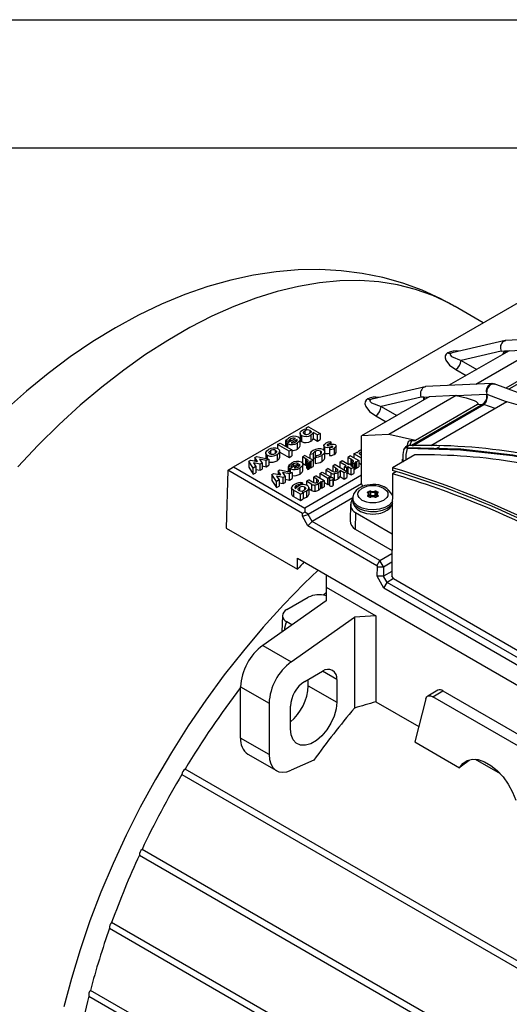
# Model space of a CAD drawing. Header units: inches. Extents: x 0 to 44, y 0 to 34.
# Tile 11 of 15: x 29.2 to 33.1, y 26.3 to 34. Entities that reach past the tile are written whole.
import ezdxf

# ---------------------------------------------------------------- set-up
doc = ezdxf.new("R2010")
doc.units = ezdxf.units.IN
doc.header["$LTSCALE"] = 4
doc.header["$MEASUREMENT"] = 0
doc.layers.add('TEXT', color=140, linetype='Continuous', lineweight=25)

msp = doc.modelspace()

# ---------------------------------------------------------------- linework, layer by layer
at = {"color": 7, "linetype": 'Continuous'}
msp.add_line((0.0004, 34.0004), (44.0004, 34.0004), dxfattribs=at)
for p, q in [((30.9086, 30.5043), (33.5059, 32.0038)), ((32.8615, 31.6317), (32.6415, 31.7587)), ((33.0334, 31.4925), (32.6181, 31.3965)), ((33.0212, 31.488), (33.0383, 31.4931)), ((33.5552, 31.5169), (33.0348, 31.4929)), ((33.0629, 31.4129), (32.5903, 31.1401)), ((33.0014, 31.4101), (32.6881, 31.3376)), ((33.2759, 31.4227), (32.8033, 31.1499)), ((33.0014, 31.4101), (33.0286, 31.4113)), ((33.0149, 31.3852), (33.0286, 31.4113)), ((33.0286, 31.4113), (33.0629, 31.4129)), ((33.0286, 31.4113), (33.0323, 31.3953)), ((33.0379, 31.3984), (33.0286, 31.4113)), ((33.0629, 31.4129), (33.2759, 31.4227)), ((32.6266, 31.3981), (32.6186, 31.3966)), ((32.6881, 31.3376), (32.8103, 31.2671)), ((33.4427, 31.3534), (33.038, 31.1198)), ((33.4827, 31.3552), (33.0604, 31.1115)), ((32.6463, 31.2653), (32.7268, 31.2189)), ((32.4077, 31.1314), (31.9925, 31.0353)), ((32.3956, 31.1268), (32.4127, 31.1319)), ((32.9296, 31.1557), (32.4091, 31.1318)), ((33.9504, 30.7812), (32.9472, 31.1534)), ((32.4373, 31.0518), (31.9092, 30.7469)), ((32.0031, 31.0374), (31.9933, 31.0355)), ((32.3758, 31.0489), (32.0625, 30.9765)), ((32.6503, 31.0616), (32.1222, 30.7567)), ((32.3956, 31.0498), (32.3758, 31.0489)), ((32.3956, 31.0498), (32.4373, 31.0518)), ((32.3956, 31.0276), (32.3956, 31.0498)), ((32.6503, 31.0616), (32.4373, 31.0518)), ((32.6503, 31.0616), (32.8888, 31.0725)), ((32.8888, 31.0725), (33.0469, 31.0139)), ((32.0625, 30.9765), (32.1847, 30.9059)), ((32.8571, 30.9941), (32.2966, 30.6706)), ((32.3074, 30.6705), (32.8654, 30.9926)), ((32.8171, 30.9922), (32.3307, 30.7115)), ((33.0469, 31.0139), (32.4507, 30.6697)), ((32.8171, 30.9922), (32.8571, 30.9941)), ((32.9535, 30.9599), (32.8654, 30.9926)), ((32.0207, 30.9041), (32.1012, 30.8577)), ((31.4952, 30.8189), (31.4748, 30.8071)), ((31.4748, 30.8071), (31.4819, 30.8031)), ((31.4952, 30.8189), (31.5859, 30.7666)), ((31.5084, 30.7684), (31.5084, 30.789)), ((31.3271, 30.6892), (31.3939, 30.7277)), ((31.3544, 30.7232), (31.3544, 30.7049)), ((31.4053, 30.7199), (31.3599, 30.6937)), ((31.4053, 30.7108), (31.4053, 30.7199)), ((31.4291, 30.7684), (31.4291, 30.7202)), ((31.4292, 30.6706), (31.4292, 30.7188)), ((31.4413, 30.7506), (31.4413, 30.7024)), ((31.4662, 30.7865), (31.4662, 30.7626)), ((31.5141, 30.7539), (31.5141, 30.7057)), ((31.5655, 30.7548), (31.5319, 30.7742)), ((31.5319, 30.7742), (31.5319, 30.726)), ((31.5319, 30.726), (31.5655, 30.7066)), ((31.5859, 30.7666), (31.5655, 30.7548)), ((31.5655, 30.7066), (31.5655, 30.7548)), ((31.5655, 30.7066), (31.5859, 30.7183)), ((31.5859, 30.7666), (31.5859, 30.7183)), ((32.1222, 30.7567), (31.9092, 30.7469)), ((31.9092, 30.3749), (31.9092, 30.7469)), ((32.3307, 30.7115), (32.1222, 30.7567)), ((32.287, 30.6706), (32.3027, 30.7102)), ((32.3027, 30.7102), (32.3307, 30.7115)), ((31.2384, 30.6125), (31.2384, 30.6333)), ((31.253, 30.679), (31.2734, 30.6908)), ((31.253, 30.679), (31.253, 30.6477)), ((31.3436, 30.6267), (31.253, 30.679)), ((31.2734, 30.6908), (31.364, 30.6385)), ((31.3172, 30.7041), (31.3172, 30.6655)), ((31.3411, 30.7078), (31.3173, 30.7013)), ((31.3173, 30.6655), (31.3173, 30.7013)), ((31.3301, 30.6874), (31.3271, 30.6892)), ((31.3271, 30.6598), (31.3271, 30.6892)), ((31.3301, 30.6874), (31.3301, 30.6581)), ((31.3411, 30.7078), (31.3411, 30.6972)), ((31.364, 30.6385), (31.3436, 30.6267)), ((31.364, 30.6385), (31.364, 30.5903)), ((31.4081, 30.6445), (31.4081, 30.6927)), ((31.6148, 30.6735), (31.6148, 30.636)), ((31.621, 30.6613), (31.621, 30.6222)), ((31.6451, 30.681), (31.6451, 30.673)), ((31.6668, 30.6764), (31.6573, 30.674)), ((31.6604, 30.6544), (31.6582, 30.6411)), ((31.6582, 30.6411), (31.6582, 30.5929)), ((31.6617, 30.6614), (31.672, 30.664)), ((31.6684, 30.6865), (31.6699, 30.6997)), ((31.6684, 30.6865), (31.6684, 30.6767)), ((31.6699, 30.6997), (31.6699, 30.6769)), ((31.672, 30.6556), (31.672, 30.664)), ((31.6846, 30.6613), (31.6846, 30.6651)), ((31.6966, 30.6505), (31.6966, 30.6023)), ((31.7109, 30.6171), (31.7109, 30.6653)), ((31.8949, 30.6334), (31.9092, 30.6395)), ((32.2672, 30.6561), (32.2656, 30.6472)), ((32.2674, 30.6561), (32.2672, 30.6561)), ((32.5185, 30.6619), (32.4823, 30.6409)), ((31.0288, 30.5496), (31.0431, 30.5579)), ((31.0431, 30.5579), (31.0968, 30.5464)), ((31.0766, 30.5773), (31.0915, 30.5858)), ((31.0968, 30.5464), (31.0766, 30.5773)), ((31.0766, 30.5773), (31.0766, 30.5507)), ((31.0915, 30.5858), (31.1858, 30.5657)), ((31.1653, 30.5538), (31.1116, 30.5653)), ((31.1116, 30.5653), (31.1317, 30.5345)), ((31.1611, 30.6127), (31.1611, 30.5709)), ((31.1858, 30.5657), (31.1653, 30.5538)), ((31.1727, 30.5953), (31.1727, 30.5685)), ((31.1858, 30.5657), (31.1858, 30.5175)), ((31.1971, 30.6311), (31.1971, 30.6075)), ((31.2496, 30.6012), (31.2496, 30.553)), ((31.2694, 30.6226), (31.2694, 30.5744)), ((31.2694, 30.5744), (31.2699, 30.5828)), ((31.2701, 30.5828), (31.2701, 30.6311)), ((31.2701, 30.6209), (31.3436, 30.5785)), ((31.3436, 30.5785), (31.3436, 30.6267)), ((31.3436, 30.5785), (31.364, 30.5903)), ((31.4678, 30.5943), (31.4474, 30.5825)), ((31.4735, 30.5674), (31.4474, 30.5825)), ((31.4474, 30.5825), (31.4474, 30.5343)), ((31.4678, 30.5943), (31.5324, 30.557)), ((31.4735, 30.5674), (31.4768, 30.5656)), ((31.4735, 30.5192), (31.4735, 30.5674)), ((31.4768, 30.5656), (31.4768, 30.5174)), ((31.5085, 30.604), (31.5328, 30.6083)), ((31.5085, 30.5708), (31.5085, 30.604)), ((31.5324, 30.557), (31.5142, 30.5465)), ((31.5324, 30.557), (31.5324, 30.5088)), ((31.5328, 30.6083), (31.5328, 30.5601)), ((31.5564, 30.5944), (31.5468, 30.5806)), ((31.5468, 30.5806), (31.5468, 30.5323)), ((31.547, 30.6243), (31.547, 30.5808)), ((31.5897, 30.6278), (31.5897, 30.6067)), ((31.5983, 30.5937), (31.5983, 30.5455)), ((31.6218, 30.5738), (31.6218, 30.622)), ((31.8233, 30.5908), (31.8029, 30.579)), ((31.8291, 30.5639), (31.8029, 30.579)), ((31.8029, 30.579), (31.8029, 30.5308)), ((31.8233, 30.5908), (31.8879, 30.5535)), ((31.8291, 30.5639), (31.8323, 30.5621)), ((31.8291, 30.5254), (31.8291, 30.5639)), ((31.8323, 30.5621), (31.8323, 30.5236)), ((31.8498, 30.6061), (31.8702, 30.6179)), ((31.9092, 30.5718), (31.8498, 30.6061)), ((31.8498, 30.6061), (31.8498, 30.5755)), ((31.8773, 30.6138), (31.8702, 30.6179)), ((31.9061, 30.6228), (31.9061, 30.5988)), ((32.3263, 30.5979), (32.1529, 30.4977)), ((32.2293, 30.5419), (32.2302, 30.565)), ((32.2299, 30.563), (32.2302, 30.565)), ((32.2299, 30.5621), (32.2299, 30.563)), ((32.2302, 30.5655), (32.2302, 30.565)), ((30.8652, 30.4779), (30.8665, 30.48)), ((30.8665, 30.48), (30.9086, 30.5043)), ((30.9086, 30.5043), (31.4654, 30.1829)), ((31.0288, 30.5496), (31.0288, 30.5014)), ((31.0634, 30.495), (31.0288, 30.5496)), ((31.0288, 30.5014), (31.0634, 30.4468)), ((31.0839, 30.5069), (31.0634, 30.495)), ((31.0634, 30.4468), (31.0634, 30.495)), ((31.1174, 30.5262), (31.0644, 30.5376)), ((31.0644, 30.5376), (31.0839, 30.5069)), ((31.0839, 30.5069), (31.0839, 30.4587)), ((31.0839, 30.4852), (31.1174, 30.478)), ((31.1317, 30.5345), (31.1174, 30.5262)), ((31.1174, 30.478), (31.1174, 30.5262)), ((31.1174, 30.478), (31.1317, 30.4863)), ((31.1317, 30.5345), (31.1317, 30.4863)), ((31.1317, 30.5128), (31.1653, 30.5056)), ((31.1653, 30.5056), (31.1653, 30.5538)), ((31.1653, 30.5056), (31.1858, 30.5175)), ((31.2575, 30.4729), (31.2723, 30.4814)), ((31.2723, 30.4814), (31.3666, 30.4613)), ((31.3396, 30.5083), (31.3396, 30.467)), ((31.3635, 30.5119), (31.3397, 30.5055)), ((31.3397, 30.467), (31.3397, 30.5055)), ((31.3495, 30.4933), (31.4163, 30.5319)), ((31.3525, 30.4916), (31.3495, 30.4933)), ((31.3495, 30.4649), (31.3495, 30.4933)), ((31.3525, 30.4916), (31.3525, 30.4643)), ((31.3635, 30.5119), (31.3635, 30.5014)), ((31.3768, 30.5273), (31.3768, 30.509)), ((31.4277, 30.524), (31.3823, 30.4979)), ((31.4277, 30.5149), (31.4277, 30.524)), ((31.4305, 30.4487), (31.4305, 30.4969)), ((31.4474, 30.5343), (31.4735, 30.5192)), ((31.4516, 30.4747), (31.4516, 30.5229)), ((31.4735, 30.5192), (31.4768, 30.5174)), ((31.4768, 30.5174), (31.4816, 30.5144)), ((31.4887, 30.5462), (31.4816, 30.5437)), ((31.4888, 30.5324), (31.4816, 30.5437)), ((31.4816, 30.4955), (31.4816, 30.5437)), ((31.4816, 30.4955), (31.4888, 30.4842)), ((31.4984, 30.5361), (31.4888, 30.5324)), ((31.4888, 30.4842), (31.4888, 30.5324)), ((31.4888, 30.4842), (31.4984, 30.4878)), ((31.4984, 30.5361), (31.4984, 30.4878)), ((31.5063, 30.5511), (31.5142, 30.5465)), ((31.5063, 30.5029), (31.5142, 30.4983)), ((31.5068, 30.4973), (31.5068, 30.5455)), ((31.5142, 30.5465), (31.5142, 30.4983)), ((31.5142, 30.4983), (31.5324, 30.5088)), ((31.6502, 30.4908), (31.6298, 30.479)), ((31.6502, 30.4908), (31.6783, 30.4746)), ((31.7046, 30.5222), (31.6842, 30.5104)), ((31.7099, 30.4956), (31.6842, 30.5104)), ((31.6842, 30.5104), (31.6842, 30.4714)), ((31.7046, 30.5222), (31.7952, 30.4699)), ((31.7099, 30.4956), (31.7221, 30.4874)), ((31.7099, 30.4704), (31.7099, 30.4956)), ((31.7221, 30.4874), (31.7221, 30.4751)), ((31.739, 30.5421), (31.7594, 30.5539)), ((31.79, 30.5127), (31.739, 30.5421)), ((31.739, 30.5421), (31.739, 30.5023)), ((31.7594, 30.5539), (31.8104, 30.5244)), ((31.7776, 30.5055), (31.79, 30.5127)), ((31.7911, 30.4976), (31.7776, 30.5055)), ((31.7776, 30.4801), (31.7776, 30.5055)), ((31.8036, 30.5048), (31.7911, 30.4976)), ((31.7911, 30.4976), (31.7911, 30.4722)), ((31.8029, 30.5308), (31.8122, 30.5254)), ((31.8297, 30.4898), (31.8036, 30.5048)), ((31.8036, 30.5048), (31.8036, 30.4566)), ((31.8104, 30.5244), (31.8206, 30.5303)), ((31.8206, 30.5303), (31.8342, 30.5225)), ((31.8342, 30.5225), (31.824, 30.5166)), ((31.824, 30.5166), (31.8501, 30.5015)), ((31.8501, 30.5015), (31.8297, 30.4898)), ((31.8297, 30.4415), (31.8297, 30.4898)), ((31.8342, 30.5107), (31.8342, 30.5225)), ((31.8342, 30.5127), (31.8371, 30.5109)), ((31.8443, 30.5427), (31.8371, 30.5402)), ((31.8444, 30.5289), (31.8371, 30.5402)), ((31.8371, 30.509), (31.8371, 30.5402)), ((31.8539, 30.5325), (31.8444, 30.5289)), ((31.8444, 30.5048), (31.8444, 30.5289)), ((31.8501, 30.5015), (31.8501, 30.4533)), ((31.8539, 30.5325), (31.8539, 30.4843)), ((31.8618, 30.5476), (31.8698, 30.543)), ((31.8618, 30.4994), (31.8698, 30.4948)), ((31.8624, 30.4938), (31.8624, 30.542)), ((31.8879, 30.5535), (31.8698, 30.543)), ((31.8698, 30.543), (31.8698, 30.4948)), ((31.8698, 30.4948), (31.8879, 30.5053)), ((31.8879, 30.5535), (31.8879, 30.5053)), ((31.8879, 30.5359), (31.9092, 30.5236)), ((32.1529, 30.4977), (32.1527, 30.4768)), ((30.8652, 30.4779), (30.8516, 30.0258)), ((31.4486, 30.1411), (30.8652, 30.4779)), ((31.0634, 30.4468), (31.0839, 30.4587)), ((31.2096, 30.4452), (31.224, 30.4535)), ((31.2096, 30.4452), (31.2096, 30.397)), ((31.2442, 30.3906), (31.2096, 30.4452)), ((31.224, 30.4535), (31.2776, 30.442)), ((31.2647, 30.4025), (31.2442, 30.3906)), ((31.2982, 30.4218), (31.2453, 30.4332)), ((31.2453, 30.4332), (31.2647, 30.4025)), ((31.2776, 30.442), (31.2575, 30.4729)), ((31.2575, 30.4729), (31.2575, 30.4463)), ((31.2647, 30.4025), (31.2647, 30.3543)), ((31.3461, 30.4495), (31.2924, 30.4609)), ((31.2924, 30.4609), (31.3126, 30.4301)), ((31.3126, 30.4301), (31.2982, 30.4218)), ((31.2982, 30.3736), (31.2982, 30.4218)), ((31.3126, 30.4301), (31.3126, 30.3819)), ((31.3126, 30.4084), (31.3461, 30.4012)), ((31.3666, 30.4613), (31.3461, 30.4495)), ((31.3461, 30.4012), (31.3461, 30.4495)), ((31.3461, 30.4012), (31.3666, 30.4131)), ((31.3666, 30.4613), (31.3666, 30.4131)), ((31.9092, 30.4391), (31.4654, 30.1829)), ((31.4997, 30.4039), (31.4793, 30.3922)), ((31.4997, 30.4039), (31.5277, 30.3877)), ((31.5541, 30.4353), (31.5337, 30.4236)), ((31.5594, 30.4087), (31.5337, 30.4236)), ((31.5337, 30.4236), (31.5337, 30.3845)), ((31.5541, 30.4353), (31.6187, 30.3981)), ((31.5594, 30.4087), (31.5714, 30.4007)), ((31.5594, 30.3832), (31.5594, 30.4087)), ((31.5829, 30.452), (31.6033, 30.4637)), ((31.5829, 30.452), (31.5829, 30.4187)), ((31.6475, 30.4147), (31.5829, 30.452)), ((31.6033, 30.4637), (31.6679, 30.4264)), ((31.6721, 30.4546), (31.6298, 30.479)), ((31.6298, 30.479), (31.6298, 30.4484)), ((31.6679, 30.4264), (31.6475, 30.4147)), ((31.6475, 30.3664), (31.6475, 30.4147)), ((31.6576, 30.4101), (31.6576, 30.3619)), ((31.6616, 30.3557), (31.6616, 30.4039)), ((31.6679, 30.4264), (31.6679, 30.4179)), ((31.6721, 30.42), (31.6721, 30.4546)), ((31.6849, 30.4049), (31.6849, 30.3567)), ((31.6906, 30.3637), (31.6906, 30.412)), ((31.6964, 30.4492), (31.6964, 30.401)), ((31.7244, 30.4578), (31.7244, 30.4095)), ((31.7748, 30.4581), (31.7418, 30.4772)), ((31.7418, 30.4772), (31.7418, 30.429)), ((31.7418, 30.429), (31.7748, 30.4099)), ((31.7952, 30.4699), (31.7748, 30.4581)), ((31.7748, 30.4099), (31.7748, 30.4581)), ((31.7748, 30.4099), (31.7952, 30.4217)), ((31.7911, 30.4494), (31.8036, 30.4566)), ((31.7952, 30.4699), (31.7952, 30.4217)), ((31.8036, 30.4566), (31.8297, 30.4415)), ((31.8297, 30.4415), (31.8501, 30.4533)), ((32.1525, 30.4506), (32.1466, 29.6533)), ((32.1818, 30.4675), (32.1525, 30.4506)), ((31.2096, 30.397), (31.2442, 30.3424)), ((31.2442, 30.3424), (31.2442, 30.3906)), ((31.2442, 30.3424), (31.2647, 30.3543)), ((31.2647, 30.3808), (31.2982, 30.3736)), ((31.2982, 30.3736), (31.3126, 30.3819)), ((31.3618, 30.3395), (31.3618, 30.2912)), ((31.4011, 30.3438), (31.4011, 30.3588)), ((31.4246, 30.3436), (31.4246, 30.3182)), ((31.4495, 30.3802), (31.4262, 30.3667)), ((31.4262, 30.3667), (31.4262, 30.3598)), ((31.4495, 30.3802), (31.4495, 30.3652)), ((31.4666, 30.3268), (31.4666, 30.3467)), ((31.5216, 30.3677), (31.4793, 30.3922)), ((31.4793, 30.3922), (31.4793, 30.362)), ((31.4932, 30.1347), (31.9092, 30.3749)), ((31.9092, 30.3716), (31.4932, 30.1315)), ((31.4989, 30.3373), (31.4989, 30.289)), ((31.4991, 30.2964), (31.4991, 30.3446)), ((31.4991, 30.3325), (31.5216, 30.3195)), ((31.5216, 30.3195), (31.5216, 30.3677)), ((31.5458, 30.3624), (31.5458, 30.3141)), ((31.5714, 30.4007), (31.5714, 30.3879)), ((31.5741, 30.371), (31.5741, 30.3228)), ((31.5914, 30.3902), (31.5983, 30.3863)), ((31.5914, 30.342), (31.5914, 30.3902)), ((31.5914, 30.342), (31.5983, 30.3381)), ((31.6187, 30.3981), (31.5983, 30.3863)), ((31.5983, 30.3863), (31.5983, 30.3381)), ((31.5983, 30.3381), (31.6187, 30.3498)), ((31.6187, 30.3981), (31.6187, 30.3498)), ((31.6187, 30.3831), (31.6475, 30.3664)), ((31.6475, 30.3664), (31.6576, 30.3723)), ((31.9092, 30.3716), (31.9092, 30.3749)), ((31.9201, 30.3527), (31.9092, 30.3716)), ((31.4324, 30.2905), (31.3773, 30.3223)), ((31.3773, 30.3223), (31.3773, 30.2741)), ((31.3773, 30.2741), (31.4324, 30.2423)), ((31.4324, 30.2905), (31.4528, 30.3023)), ((31.4324, 30.2423), (31.4324, 30.2905)), ((31.4324, 30.2423), (31.4528, 30.2541)), ((31.4456, 30.3064), (31.4528, 30.3023)), ((31.4528, 30.3023), (31.4528, 30.2541)), ((31.4806, 30.317), (31.4806, 30.2688)), ((31.8423, 30.2623), (31.5238, 30.0784)), ((31.841, 30.2593), (31.841, 30.2432)), ((31.9603, 30.3096), (31.967, 30.3134)), ((31.967, 30.2694), (31.9603, 30.2732)), ((31.9614, 30.3008), (31.9608, 30.3017)), ((31.9608, 30.3015), (31.9608, 30.3017)), ((31.9622, 30.2774), (31.9622, 30.2735)), ((31.969, 30.2696), (31.9623, 30.2734)), ((31.9631, 30.3048), (31.9698, 30.3086)), ((31.9631, 30.2987), (31.9631, 30.3048)), ((31.9679, 30.2882), (31.9675, 30.2898)), ((31.9679, 30.2702), (31.9679, 30.2882)), ((31.9698, 30.2829), (31.9679, 30.2818)), ((31.9726, 30.2781), (31.9679, 30.2754)), ((31.9698, 30.2829), (31.9698, 30.3086)), ((31.9797, 30.3091), (31.9797, 30.2834)), ((32.0172, 30.2834), (32.0172, 30.3091)), ((32.029, 30.2754), (32.0244, 30.2781)), ((32.0272, 30.3086), (32.0338, 30.3048)), ((32.0272, 30.2829), (32.0272, 30.3086)), ((32.029, 30.2818), (32.0272, 30.2829)), ((32.0346, 30.2734), (32.028, 30.2696)), ((32.0294, 30.2898), (32.029, 30.2882)), ((32.029, 30.2882), (32.029, 30.2702)), ((32.0299, 30.3134), (32.0366, 30.3096)), ((32.0366, 30.2732), (32.0299, 30.2694)), ((32.0338, 30.2987), (32.0338, 30.3048)), ((32.0348, 30.2735), (32.0348, 30.2774)), ((32.0361, 30.3017), (32.0356, 30.3008)), ((32.0361, 30.3017), (32.0361, 30.3015)), ((32.0361, 30.2748), (32.0361, 30.2746)), ((31.4654, 30.1829), (31.4654, 30.1508)), ((31.8241, 30.2123), (31.8213, 30.0837)), ((31.448, 30.1207), (31.4486, 30.1411)), ((31.448, 30.1207), (31.4932, 30.1315)), ((31.4907, 30.0435), (31.448, 30.1207)), ((31.4654, 30.1508), (31.4486, 30.1411)), ((31.4932, 30.1347), (31.4654, 30.1508)), ((31.4932, 30.1347), (31.4932, 30.1315)), ((31.5238, 30.0784), (31.4932, 30.1315)), ((31.8629, 30.1477), (31.8608, 30.0181)), ((31.8629, 30.1477), (32.1491, 29.9825)), ((30.8516, 30.0258), (31.4084, 29.7043)), ((31.4907, 30.0435), (31.5238, 30.0784)), ((32.0304, 29.732), (31.4907, 30.0435)), ((32.0537, 29.7725), (31.5238, 30.0784)), ((31.8608, 30.0181), (32.1481, 29.8522)), ((31.4084, 29.7043), (31.4097, 29.7907)), ((31.4097, 29.7907), (33.2232, 28.7438)), ((32.0537, 29.7725), (32.1479, 29.8269)), ((32.0304, 29.732), (32.0537, 29.7725)), ((32.0304, 29.732), (32.0347, 29.7243)), ((32.0324, 29.6504), (32.0347, 29.7243)), ((32.0347, 29.7243), (32.0816, 29.7243)), ((32.0816, 29.7243), (32.0537, 29.7725)), ((32.0816, 29.7243), (32.1474, 29.7623)), ((32.0816, 29.7243), (32.0816, 29.6504)), ((31.6324, 29.6621), (31.6324, 29.5657)), ((32.0839, 29.5579), (32.0324, 29.6504)), ((32.0816, 29.6504), (32.0324, 29.6504)), ((32.1469, 29.6881), (32.0816, 29.6504)), ((32.1094, 29.6021), (32.0816, 29.6504)), ((32.1595, 29.631), (32.1466, 29.6533)), ((31.6324, 29.5657), (32.0221, 29.3407)), ((31.6324, 29.5657), (31.6324, 29.4585)), ((32.0839, 29.5579), (32.1094, 29.6021)), ((33.2265, 28.8984), (32.0839, 29.5579)), ((32.1595, 29.631), (32.1094, 29.6021)), ((33.2626, 28.9364), (32.1094, 29.6021)), ((32.1595, 29.631), (33.18, 29.0419)), ((31.3262, 29.3888), (31.4932, 29.4853)), ((31.6324, 29.5206), (31.6126, 29.502)), ((31.6324, 29.4585), (31.1376, 29.1094)), ((31.2916, 29.3423), (31.2861, 29.2142)), ((31.3603, 28.9809), (31.8551, 29.33)), ((32.0221, 29.3407), (31.8551, 29.33)), ((31.8551, 29.33), (31.8551, 28.6195)), ((32.0221, 29.3407), (32.0221, 28.6679)), ((31.3651, 29.2699), (31.3262, 29.2924)), ((31.1376, 29.1094), (31.3603, 28.9809)), ((31.4654, 28.8264), (31.6045, 28.9067)), ((31.7159, 28.8424), (31.6045, 28.9067)), ((31.4932, 28.7942), (31.4932, 28.8424)), ((31.4932, 28.7942), (31.7159, 28.6656)), ((31.7159, 28.8424), (31.7159, 28.6656)), ((30.9643, 28.7857), (31.187, 28.6571)), ((30.9643, 28.3848), (30.9643, 28.7857)), ((32.5061, 28.7581), (32.4268, 28.7123)), ((32.4661, 28.7084), (32.5455, 28.7542)), ((32.5455, 28.7542), (33.3413, 28.2947)), ((31.187, 28.6571), (31.187, 28.2563)), ((31.354, 28.4567), (31.354, 28.6335)), ((32.0221, 28.6679), (32.3565, 28.4749)), ((32.4122, 28.6913), (32.3257, 28.3551)), ((33.3264, 28.2117), (32.4661, 28.7084)), ((31.187, 28.2563), (30.9643, 28.3848)), ((32.3257, 28.3551), (32.6761, 28.1529)), ((31.0213, 28.2587), (31.2441, 28.1301)), ((31.537, 28.212), (31.3603, 28.1327)), ((32.7988, 28.2196), (32.9937, 28.107)), ((30.5046, 28.0999), (35.2512, 25.3598)), ((35.2767, 25.4024), (30.5301, 28.1426)), ((34.9406, 24.7747), (30.194, 27.5149)), ((30.1731, 27.4702), (34.9197, 24.7301)), ((34.7027, 24.203), (29.9561, 26.9432)), ((29.9398, 26.8979), (34.6864, 24.1577)), ((34.5371, 23.6726), (29.7905, 26.4128)), ((29.7789, 26.3678), (34.5255, 23.6276))]:
    msp.add_line(p, q)
at = {"flags": 128}
for points in [[(32.64, 31.7583), (32.53, 31.8187), (32.3831, 31.8852), (32.2314, 31.9404), (32.0753, 31.9842), (31.9154, 32.0165), (31.7517, 32.0373), (31.5847, 32.0466), (31.4146, 32.0441), (31.2416, 32.0298), (31.066, 32.0036), (30.8882, 31.9652), (30.7088, 31.9147), (30.5282, 31.852), (30.3471, 31.7773), (30.1663, 31.6908), (29.9865, 31.5929), (29.8085, 31.4841), (29.6329, 31.3649), (29.4603, 31.2359), (29.2914, 31.0977), (29.1265, 30.9509)], [(32.6415, 31.7587), (32.5953, 31.7843), (32.4672, 31.8443), (32.3326, 31.8921), (32.1921, 31.9275), (32.0462, 31.9503), (31.8952, 31.9605), (31.7397, 31.9581), (31.5802, 31.9431), (31.4172, 31.9155), (31.2511, 31.8754), (31.0826, 31.823), (30.9122, 31.7583), (30.7404, 31.6817), (30.5677, 31.5933), (30.3948, 31.4935), (30.2221, 31.3825), (30.0503, 31.2608), (29.8799, 31.1286), (29.7114, 30.9865), (29.5453, 30.8349), (29.3823, 30.6743), (29.2228, 30.5051)], [(32.5843, 31.3976), (32.5712, 31.3871), (32.5637, 31.3739), (32.5623, 31.3575), (32.5678, 31.3389), (32.5986, 31.2996), (32.6463, 31.2653)], [(32.6082, 31.3925), (32.6047, 31.39), (32.6024, 31.3872), (32.6015, 31.3809), (32.6143, 31.3664), (32.6881, 31.3376)], [(32.6186, 31.3966), (32.6128, 31.3947), (32.6082, 31.3925)], [(32.9127, 31.1506), (32.9265, 31.1554), (32.9296, 31.1551)], [(32.921, 31.1492), (32.9348, 31.1541), (32.9495, 31.1525)], [(32.9495, 31.1526), (32.9415, 31.1549), (32.9297, 31.1557)], [(31.9586, 31.0364), (31.9456, 31.0259), (31.9381, 31.0128), (31.9367, 30.9963), (31.9422, 30.9777), (31.973, 30.9385), (32.0207, 30.9041)], [(31.9826, 31.0313), (31.9791, 31.0288), (31.9768, 31.026), (31.9759, 31.0197), (31.9887, 31.0053), (32.0625, 30.9765)], [(31.9933, 31.0355), (31.9876, 31.0336), (31.9826, 31.0313)], [(32.6503, 31.0616), (32.7269, 31.0441), (32.7657, 31.0321), (32.7901, 31.0225), (32.8051, 31.015), (32.814, 31.0092), (32.8201, 31.0029), (32.8216, 30.9985), (32.8208, 30.9957), (32.8189, 30.9935), (32.8171, 30.9922)], [(31.4413, 30.7506), (31.4379, 30.7528), (31.435, 30.7552), (31.4308, 30.7606), (31.4292, 30.7661), (31.4296, 30.7723), (31.4357, 30.7834), (31.4479, 30.7929)], [(31.4479, 30.7929), (31.4634, 30.7996), (31.4819, 30.8031)], [(31.5084, 30.789), (31.5121, 30.7864), (31.5145, 30.7833), (31.5154, 30.7801), (31.515, 30.7765), (31.5109, 30.7702), (31.5036, 30.7649)], [(31.3173, 30.7013), (31.3184, 30.7096), (31.3231, 30.7174), (31.3402, 30.7307)], [(31.3544, 30.7232), (31.3454, 30.7161), (31.3411, 30.7078)], [(31.3936, 30.7), (31.4007, 30.7051), (31.4054, 30.7109)], [(31.4168, 30.7367), (31.4234, 30.7319), (31.4277, 30.7263), (31.4292, 30.7204), (31.4284, 30.714), (31.4212, 30.7025), (31.4081, 30.6927)], [(31.4619, 30.7622), (31.4583, 30.7649), (31.4559, 30.768), (31.4549, 30.7712), (31.4553, 30.7747), (31.4591, 30.7811), (31.4662, 30.7865)], [(31.5319, 30.7742), (31.526, 30.7632), (31.5141, 30.7539)], [(31.1727, 30.5953), (31.1662, 30.6003), (31.1624, 30.6061), (31.1611, 30.6122), (31.162, 30.6184), (31.1696, 30.63), (31.1827, 30.6398)], [(31.2384, 30.6333), (31.242, 30.6307), (31.2445, 30.6276), (31.2455, 30.6244), (31.2452, 30.621), (31.2414, 30.6147), (31.2344, 30.6095)], [(31.4081, 30.6445), (31.4245, 30.6581), (31.4291, 30.6686), (31.4288, 30.6705)], [(31.6102, 30.6395), (31.6169, 30.6344), (31.6207, 30.6284), (31.6218, 30.6221), (31.6205, 30.6156), (31.6121, 30.6038), (31.5983, 30.5937)], [(31.621, 30.6613), (31.6169, 30.6645), (31.6147, 30.6683), (31.6145, 30.6721), (31.6158, 30.6762), (31.6217, 30.6834), (31.6306, 30.6896)], [(31.6451, 30.681), (31.6426, 30.6793), (31.6407, 30.6773), (31.64, 30.6751), (31.6403, 30.674), (31.6414, 30.6731)], [(31.6684, 30.6865), (31.656, 30.6848), (31.6451, 30.681)], [(31.6812, 30.6586), (31.6851, 30.6617), (31.6856, 30.6627), (31.6857, 30.6636), (31.6853, 30.6644), (31.6846, 30.6651)], [(31.7056, 30.6765), (31.7093, 30.6736), (31.711, 30.6701), (31.7112, 30.6665), (31.71, 30.6628), (31.7047, 30.6562), (31.6966, 30.6505)], [(31.8773, 30.6138), (31.8833, 30.6244), (31.8949, 30.6334)], [(35.8197, 28.4911), (35.692, 28.8097), (35.5271, 29.11), (35.325, 29.3913), (35.0899, 29.6475), (34.8235, 29.8777), (34.5255, 30.0817), (34.1982, 30.2573), (33.8485, 30.4008), (33.4789, 30.5118), (33.0895, 30.5906), (32.6825, 30.636), (32.2656, 30.6472)], [(32.2674, 30.6561), (32.2739, 30.6691), (32.2782, 30.6703)], [(32.2674, 30.6561), (32.6854, 30.6451), (33.0934, 30.5997), (33.484, 30.521), (33.8546, 30.4099), (34.2053, 30.2663), (34.5336, 30.0906), (34.8336, 29.8855), (35.1035, 29.6524), (35.3405, 29.3936), (35.5426, 29.1115), (35.7073, 28.8106), (35.835, 28.4911)], [(31.1931, 30.6071), (31.1894, 30.6097), (31.187, 30.6128), (31.186, 30.6159), (31.1862, 30.6194), (31.19, 30.6258), (31.1971, 30.6311)], [(31.2496, 30.6012), (31.2624, 30.611), (31.2694, 30.6226)], [(31.4887, 30.5462), (31.4903, 30.5473), (31.4914, 30.5486), (31.4921, 30.5514), (31.4914, 30.5542), (31.4893, 30.5568), (31.4768, 30.5656)], [(31.5564, 30.5944), (31.5712, 30.5968), (31.5834, 30.6022)], [(31.5834, 30.6022), (31.5913, 30.6078), (31.596, 30.6144), (31.5967, 30.6182), (31.596, 30.6216), (31.5936, 30.6249), (31.5897, 30.6278)], [(31.5983, 30.5455), (31.6171, 30.5614), (31.6217, 30.5718), (31.6214, 30.5737)], [(31.6966, 30.6023), (31.7073, 30.6106), (31.7108, 30.6168), (31.7108, 30.6171)], [(31.8443, 30.5427), (31.8459, 30.5438), (31.8469, 30.5451), (31.8477, 30.5479), (31.8469, 30.5507), (31.8449, 30.5533), (31.8323, 30.5621)], [(31.9016, 30.5985), (31.8979, 30.6011), (31.8954, 30.6042), (31.8944, 30.6074), (31.8948, 30.611), (31.8988, 30.6174), (31.9061, 30.6228)], [(31.9092, 30.5955), (31.9062, 30.5963), (31.9016, 30.5985)], [(32.2302, 30.5655), (32.2308, 30.5578), (32.2316, 30.5568)], [(32.2316, 30.5568), (32.2363, 30.5502), (32.2398, 30.5479)], [(31.3397, 30.5055), (31.3408, 30.5138), (31.3455, 30.5216), (31.3626, 30.5349)], [(31.3768, 30.5273), (31.3678, 30.5203), (31.3635, 30.5119)], [(31.416, 30.5042), (31.4231, 30.5092), (31.4278, 30.5151)], [(31.4392, 30.5409), (31.4458, 30.5361), (31.4501, 30.5304), (31.4516, 30.5246), (31.4508, 30.5182), (31.4436, 30.5066), (31.4305, 30.4969)], [(31.5063, 30.5511), (31.5069, 30.5491), (31.5071, 30.547), (31.5058, 30.543), (31.5028, 30.5393), (31.4984, 30.5361)], [(31.7162, 30.47), (31.7189, 30.4718), (31.7212, 30.4738), (31.7243, 30.4782), (31.7246, 30.4829), (31.7221, 30.4874)], [(31.8618, 30.5476), (31.8625, 30.5456), (31.8626, 30.5435), (31.8614, 30.5395), (31.8584, 30.5358), (31.8539, 30.5325)], [(31.4305, 30.4487), (31.4469, 30.4623), (31.4515, 30.4728), (31.4512, 30.4747)], [(31.6632, 30.4172), (31.6594, 30.4142), (31.6577, 30.4107), (31.6576, 30.4088), (31.6582, 30.407), (31.6596, 30.4054), (31.6616, 30.4039)], [(31.6867, 30.4182), (31.6887, 30.4167), (31.69, 30.415), (31.6906, 30.4133), (31.6905, 30.4114), (31.6887, 30.4078), (31.6849, 30.4049)], [(31.7244, 30.4578), (31.7116, 30.4521), (31.6964, 30.4492)], [(31.7418, 30.4772), (31.7356, 30.4667), (31.7244, 30.4578)], [(31.3773, 30.3223), (31.3661, 30.3308), (31.3627, 30.3358), (31.3618, 30.3411)], [(31.4011, 30.3588), (31.3932, 30.3535), (31.3879, 30.3472), (31.3871, 30.3435), (31.3876, 30.3419), (31.3887, 30.3404), (31.3962, 30.3349)], [(31.3962, 30.3349), (31.402, 30.3455), (31.4137, 30.3543)], [(31.42, 30.3199), (31.4164, 30.3225), (31.414, 30.3255), (31.4131, 30.3287), (31.4135, 30.3321), (31.4175, 30.3384), (31.4246, 30.3436)], [(31.4666, 30.3467), (31.4701, 30.344), (31.4723, 30.341), (31.4731, 30.3378), (31.4725, 30.3343), (31.4684, 30.3281), (31.4613, 30.3229)], [(31.4806, 30.317), (31.4927, 30.3263), (31.4989, 30.3373)], [(31.5741, 30.371), (31.5612, 30.3653), (31.5458, 30.3624)], [(31.5656, 30.3831), (31.5707, 30.3869), (31.5737, 30.3914), (31.574, 30.3961), (31.5714, 30.4007)], [(31.5914, 30.3902), (31.5852, 30.3798), (31.5741, 30.371)], [(31.9985, 30.3668), (31.9528, 30.3624), (31.936, 30.3584), (31.9102, 30.3492), (31.887, 30.3365), (31.8665, 30.3193), (31.8507, 30.2976), (31.842, 30.2716), (31.8423, 30.2597)], [(32.082, 30.2432), (32.0454, 30.2288), (32.0224, 30.2246), (31.9985, 30.2232), (31.9745, 30.2246), (31.9516, 30.2288), (31.915, 30.2432), (31.8901, 30.2643), (31.8828, 30.2776), (31.8804, 30.2914), (31.8828, 30.3052), (31.8901, 30.3185), (31.915, 30.3396)], [(31.915, 30.3396), (31.9516, 30.354), (31.9745, 30.3582), (31.9985, 30.3596), (32.0224, 30.3582), (32.0454, 30.354), (32.082, 30.3396), (32.1069, 30.3185), (32.1142, 30.3052), (32.1166, 30.2914), (32.1141, 30.2776), (32.1069, 30.2643), (32.082, 30.2432)], [(31.4456, 30.3064), (31.4645, 30.3101), (31.4806, 30.317)], [(32.1509, 30.2365), (32.1471, 30.2292), (32.1252, 30.2053), (32.092, 30.1861), (32.0505, 30.1735), (32.0044, 30.1684), (31.9577, 30.1715), (31.9147, 30.1823), (31.8791, 30.2), (31.8541, 30.2229), (31.842, 30.2491), (31.841, 30.2595)], [(31.9589, 30.3009), (31.9572, 30.3031), (31.9569, 30.3054), (31.958, 30.3077), (31.9603, 30.3096)], [(31.9623, 30.2734), (31.9612, 30.2742), (31.9608, 30.2746)], [(31.9672, 30.291), (31.9662, 30.2949), (31.9614, 30.3008)], [(32.0356, 30.3008), (32.0307, 30.2949), (32.0299, 30.2914)], [(32.0361, 30.2746), (32.0357, 30.2742), (32.0346, 30.2734)], [(32.038, 30.2819), (32.0397, 30.2798), (32.04, 30.2774), (32.0389, 30.2752), (32.0366, 30.2732)], [(32.1098, 30.1789), (32.0721, 30.1628), (32.0277, 30.1539), (31.9808, 30.1529), (31.9355, 30.1599), (31.8957, 30.1743), (31.8651, 30.1948), (31.8464, 30.2197), (31.841, 30.2432)], [(31.8424, 30.2431), (31.8429, 30.2258), (31.8547, 30.1981), (31.8752, 30.1749), (31.9021, 30.1572), (31.9262, 30.1471), (31.949, 30.1408), (31.978, 30.1365), (31.9985, 30.1356), (32.0442, 30.14), (32.061, 30.144), (32.0867, 30.1533), (32.1099, 30.166), (32.1305, 30.1832), (32.1462, 30.2049), (32.1508, 30.2185)], [(32.1508, 30.2202), (32.1377, 30.2007), (32.1098, 30.1789)], [(31.5708, 29.6977), (31.461, 29.5919), (31.2987, 29.4254), (31.1403, 29.2506), (30.9862, 29.068), (30.837, 28.8782), (30.6931, 28.6819), (30.5551, 28.4796), (30.4233, 28.2721), (30.2982, 28.06), (30.1803, 27.844), (30.0698, 27.6248), (29.9672, 27.4031), (29.8727, 27.1797), (29.7867, 26.9552), (29.7095, 26.7304), (29.6414, 26.506), (29.5824, 26.2828)], [(31.3262, 29.2924), (31.325, 29.2928), (31.3238, 29.2927), (31.3219, 29.2913), (31.3177, 29.2831), (31.3087, 29.2428), (31.3072, 29.2291)], [(32.4122, 28.6913), (32.4152, 28.6995), (32.4196, 28.7063), (32.4253, 28.7114), (32.432, 28.7146), (32.4397, 28.7159), (32.4481, 28.7153), (32.457, 28.7128), (32.4661, 28.7084)], [(31.7159, 28.6656), (31.7106, 28.6126), (31.6952, 28.5565), (31.6704, 28.5008), (31.6377, 28.4485), (31.5991, 28.4028), (31.5568, 28.3663), (31.5131, 28.3411), (31.4708, 28.3287), (31.4322, 28.3298), (31.3995, 28.3444), (31.3747, 28.3715), (31.3593, 28.4097), (31.354, 28.4567)], [(31.187, 28.2563), (31.1902, 28.2173), (31.1998, 28.1834), (31.2155, 28.1556), (31.2366, 28.1349), (31.2626, 28.1219), (31.2926, 28.1172), (31.3255, 28.1208), (31.3603, 28.1327)], [(32.6761, 28.1529), (32.7019, 28.1873), (32.7359, 28.2098), (32.7767, 28.2196), (32.8224, 28.2162), (32.8713, 28.1997), (32.9212, 28.1709), (32.9701, 28.1309), (33.0159, 28.0815), (33.0566, 28.0247), (33.0906, 27.9628), (33.1165, 27.8986)], [(32.7523, 28.2108), (32.6819, 28.1577), (32.6761, 28.1529)]]:
    msp.add_lwpolyline(points, dxfattribs=at)
for centre, radius, start, end in [((33.0586, 31.437), 0.0633, 126.31744, 205.16993), ((32.6448, 31.2664), 0.1444, 79.79982, 114.78454), ((32.6028, 31.4258), 0.0338, 236.69858, 279.23173), ((32.5974, 31.3418), 0.0908, 302.60548, 357.39452), ((32.433, 31.0758), 0.0633, 126.31744, 205.16993), ((32.952, 31.0959), 0.0673, 125.65549, 200.32112), ((32.9642, 31.0859), 0.0766, 124.32968, 190.06243), ((32.9133, 31.1293), 0.0213, 68.65634, 91.57837), ((32.0192, 30.9053), 0.1444, 79.79982, 114.78454), ((31.9772, 31.0646), 0.0338, 236.69858, 279.23173), ((32.8142, 31.0571), 0.0762, 304.25384, 11.67214), ((32.8238, 31.0482), 0.0694, 306.81291, 20.50781), ((31.9718, 30.9806), 0.0908, 302.60548, 357.39452), ((32.8577, 30.9728), 0.0213, 68.65634, 91.57837), ((31.4702, 25.4522), 5.7808, 65.27752, 74.17244), ((31.4896, 30.7501), 0.0432, 64.22046, 122.7882), ((31.384, 30.6645), 0.0794, 65.56591, 123.42455), ((31.3789, 30.6838), 0.0464, 71.10334, 121.95194), ((31.3951, 30.7153), 0.0112, 337.30424, 24.2873), ((31.4501, 30.7215), 0.0211, 183.5751, 245.24806), ((31.4747, 30.8183), 0.0755, 243.73091, 301.47536), ((31.4804, 30.801), 0.0429, 244.49921, 302.68549), ((31.4983, 30.7375), 0.0355, 296.4468, 341.02053), ((31.2257, 30.5714), 0.0808, 65.87278, 122.18652), ((31.2197, 30.5954), 0.0422, 63.67453, 122.35435), ((31.2506, 30.6275), 0.0194, 345.59056, 65.37272), ((31.3646, 30.7558), 0.0766, 243.21815, 304.61667), ((31.3683, 30.7417), 0.0487, 260.08813, 301.27101), ((31.3629, 30.7195), 0.0876, 270.73008, 301.09104), ((31.4746, 30.772), 0.0772, 244.41965, 300.78662), ((31.5773, 30.5646), 0.0818, 66.29763, 123.76744), ((31.6412, 30.7061), 0.0492, 245.68375, 294.60387), ((31.6688, 30.623), 0.0767, 89.1484, 119.83675), ((31.648, 30.6956), 0.0235, 253.55902, 293.34187), ((31.6601, 30.7166), 0.0755, 268.51066, 298.91292), ((31.6621, 30.6997), 0.0453, 267.77316, 294.84259), ((31.6863, 30.6301), 0.0502, 67.48648, 112.93603), ((31.6798, 30.6481), 0.0176, 74.2245, 116.10414), ((32.641, 30.554), 0.4097, 167.94034, 179.67693), ((32.2845, 30.6248), 0.0472, 97.83193, 168.25887), ((32.2691, 30.6235), 0.0326, 93.39045, 150.85214), ((32.5317, 30.5749), 0.2758, 164.79465, 183.60129), ((32.406, 26.1616), 4.5109, 69.359, 91.62341), ((31.2056, 30.6712), 0.0827, 246.54814, 302.18922), ((31.2117, 30.6451), 0.0423, 243.96566, 302.57723), ((31.2307, 30.5904), 0.0419, 296.88489, 337.64105), ((31.543, 30.5996), 0.0348, 108.7207, 172.72704), ((31.5548, 30.6032), 0.0225, 110.07724, 166.87841), ((31.5576, 30.5524), 0.026, 114.10015, 162.8555), ((31.5495, 30.6773), 0.0968, 268.44797, 300.29902), ((31.5714, 30.588), 0.0438, 65.31102, 123.88444), ((31.6403, 30.6587), 0.0496, 247.01737, 291.03419), ((31.6606, 30.6665), 0.0736, 268.11434, 299.30924), ((32.2485, 30.5634), 0.0186, 184.08786, 239.21112), ((32.4051, 26.3128), 4.2858, 69.30818, 91.05345), ((31.2036, 30.6323), 0.0917, 258.7762, 300.1211), ((31.387, 30.56), 0.0766, 243.21815, 304.61667), ((31.4064, 30.4686), 0.0794, 65.56591, 123.42455), ((31.4013, 30.488), 0.0464, 71.10334, 121.95194), ((31.3907, 30.5458), 0.0487, 260.08813, 301.27101), ((31.4175, 30.5194), 0.0112, 337.30424, 24.2873), ((31.4928, 30.501), 0.0143, 292.83101, 345.15393), ((31.5493, 30.6298), 0.0975, 268.56042, 300.18656), ((31.8484, 30.4975), 0.0143, 292.83101, 345.15393), ((30.0892, 23.5984), 7.2014, 62.86406, 73.34718), ((31.3848, 30.5239), 0.088, 258.05858, 301.29515), ((31.6723, 30.4267), 0.0252, 244.83985, 299.9292), ((31.6758, 30.3958), 0.0248, 64.00967, 120.57073), ((31.6928, 30.4905), 0.0415, 240.0812, 274.88886), ((31.7006, 30.5008), 0.0345, 229.48691, 296.76806), ((31.6916, 30.4666), 0.0658, 274.10865, 299.83958), ((31.7063, 30.4432), 0.0382, 298.20535, 338.11888), ((30.1093, 23.5842), 7.1639, 61.53319, 73.42871), ((30.0999, 23.5967), 7.1798, 62.86302, 73.38635), ((31.3984, 30.3312), 0.038, 109.43091, 164.86544), ((31.4333, 30.2978), 0.0839, 78.91767, 124.50646), ((31.4291, 30.314), 0.0529, 93.1473, 122.02143), ((31.4541, 30.2898), 0.0761, 64.56676, 122.1066), ((31.4484, 30.3072), 0.0434, 65.23399, 123.13189), ((31.4786, 30.3398), 0.0205, 353.00562, 66.42609), ((31.5422, 30.4035), 0.0413, 240.09116, 274.96419), ((31.5501, 30.4138), 0.0344, 229.29501, 296.80127), ((31.5562, 30.3564), 0.038, 297.95632, 337.82556), ((31.6639, 30.3614), 0.0062, 175.74563, 248.38866), ((31.6723, 30.3785), 0.0252, 244.83985, 299.9292), ((31.6821, 30.3647), 0.00847, 289.10418, 353.7403), ((31.693, 30.4346), 0.0338, 259.29, 275.68613), ((32.0114, 30.2091), 0.1583, 27.87161, 94.68322), ((31.3867, 30.2976), 0.0254, 190.85714, 248.19494), ((31.438, 30.3582), 0.0423, 244.80953, 303.42757), ((31.4426, 30.3341), 0.0755, 277.71845, 300.14368), ((31.4639, 30.3023), 0.0374, 296.38668, 339.21109), ((31.5422, 30.3553), 0.0413, 240.09116, 274.96419), ((31.5408, 30.3812), 0.0672, 274.28574, 299.64941), ((31.8945, 30.2098), 0.0697, 144.83209, 242.96607), ((31.9619, 30.2779), 0.00497, 127.67628, 251.2297), ((31.96, 30.2987), 0.00249, 57.24369, 116.37684), ((31.9522, 30.2914), 0.0117, 305.09413, 54.90587), ((31.957, 30.277), 0.00523, 4.03018, 68.03163), ((31.9571, 30.3045), 0.00605, 2.60548, 57.39452), ((31.9615, 30.2716), 0.00198, 65.68605, 125.61817), ((31.9648, 30.3011), 0.00403, 114.6582, 171.28527), ((31.9642, 30.2747), 0.00335, 126.66152, 177.4985), ((31.9546, 30.2882), 0.0132, 305.13326, 20.60731), ((31.9754, 30.2971), 0.0184, 69.09977, 117.25215), ((31.9637, 30.3083), 0.00605, 2.60548, 57.39452), ((31.9681, 30.2679), 0.00188, 63.54806, 127.30292), ((31.9754, 30.2857), 0.0184, 242.74981, 290.89827), ((31.9754, 30.2823), 0.0142, 243.12809, 290.93379), ((31.9754, 30.2976), 0.0123, 69.27436, 117.07755), ((31.9754, 30.2719), 0.0123, 69.27436, 117.07755), ((31.9758, 30.2832), 0.00605, 182.60548, 237.39452), ((31.9754, 30.2726), 0.00612, 69.09958, 117.25233), ((31.9723, 30.2836), 0.0074, 314.60204, 358.66753), ((31.9985, 30.3351), 0.0605, 249.75583, 290.24417), ((31.9871, 30.309), 0.0074, 134.60204, 178.66753), ((31.9985, 30.3599), 0.0541, 249.76516, 290.23484), ((31.9985, 30.3342), 0.0541, 249.76516, 290.23484), ((31.9985, 30.2202), 0.0521, 69.76516, 110.23484), ((31.9809, 30.2677), 0.00141, 40.64984, 107.24957), ((31.9985, 30.3588), 0.0475, 249.65882, 290.34118), ((31.9985, 30.224), 0.0475, 69.65882, 110.34118), ((32.0215, 30.2971), 0.0184, 62.74981, 110.89827), ((32.0098, 30.309), 0.0074, 1.33247, 45.39796), ((32.0215, 30.2857), 0.0184, 249.09977, 297.25215), ((32.0161, 30.2677), 0.00141, 72.7376, 139.35181), ((32.0216, 30.2823), 0.0142, 249.06621, 296.87191), ((32.0216, 30.2976), 0.0123, 62.92245, 110.72564), ((32.0216, 30.2719), 0.0123, 62.92245, 110.72564), ((32.0246, 30.2836), 0.0074, 181.33247, 225.39796), ((32.0216, 30.2726), 0.00612, 62.75135, 110.89674), ((32.0211, 30.2832), 0.00605, 302.60548, 357.39452), ((32.0332, 30.3083), 0.00605, 122.60548, 177.39452), ((32.0288, 30.2679), 0.00188, 52.69708, 116.45194), ((32.0424, 30.2882), 0.0132, 160.36567, 234.84926), ((32.0447, 30.2914), 0.0117, 125.09413, 234.90587), ((32.0398, 30.3045), 0.00605, 122.60548, 177.39452), ((32.0322, 30.3012), 0.00392, 7.78755, 66.18148), ((32.0354, 30.2716), 0.00198, 54.38183, 114.31395), ((32.04, 30.277), 0.00523, 111.96837, 175.96982), ((32.0328, 30.2747), 0.00335, 2.5015, 53.33848), ((32.0369, 30.2987), 0.00249, 63.62316, 122.75631), ((32.035, 30.3049), 0.00497, 307.67628, 71.2297), ((31.8993, 30.0859), 0.078, 181.60875, 240.45543), ((36.4324, 25.2219), 6.733, 137.60434, 138.26096), ((31.5772, 29.3226), 0.1831, 72.4713, 117.31729), ((31.3445, 29.3406), 0.0516, 110.78342, 249.21658), ((31.3929, 28.7645), 0.4292, 126.50108, 177.16211), ((31.6156, 28.6359), 0.4292, 126.50108, 177.16211), ((31.648, 28.8534), 0.0688, 350.78596, 129.20329), ((31.5958, 28.6225), 0.242, 122.60548, 177.39452), ((31.0964, 28.8129), 0.3972, 310.42787, 357.29898), ((36.4235, 24.5921), 6.8802, 142.51103, 148.9332), ((32.5224, 28.7216), 0.0399, 54.63905, 114.05049), ((36.907, 24.3474), 6.616, 139.78124, 144.2587), ((31.101, 28.3707), 0.1375, 174.10028, 234.58754), ((36.5008, 24.5412), 6.9727, 149.31067, 154.75579), ((30.5664, 28.092), 0.0622, 125.59822, 172.62993), ((30.2341, 27.469), 0.0609, 131.10833, 178.83873), ((36.2063, 24.6767), 6.6485, 155.15499, 160.06838), ((29.9965, 26.9032), 0.0569, 135.27172, 185.35402), ((35.6656, 24.8693), 6.0745, 160.49148, 165.28018), ((29.8289, 26.3789), 0.0513, 138.61363, 192.49325), ((35.0538, 25.0288), 5.4422, 165.75724, 169.49692)]:
    msp.add_arc(centre, radius, start, end)
for centre, major_axis, ratio, start_param, end_param in [((32.3538, 31.0257), (0.0492, -0.047), 0.693581, 1.07811, 1.370442), ((32.3291, 30.6384), (-0.0569, 0.0596), 0.706113, 5.732244, 6.207069), ((31.0934, 27.5235), (1.5375, 4.0802), 0.005164, 0.680087, 0.693138), ((34.5081, 25.692), (5.7224, 0), 0.577382, 2.020205, 2.052875)]:
    msp.add_ellipse(centre, major_axis=major_axis, ratio=ratio, start_param=start_param, end_param=end_param)
at = {"layer": 'TEXT'}
msp.add_line((1, 33), (43, 33), dxfattribs=at)

doc.saveas('drawing.dxf')
